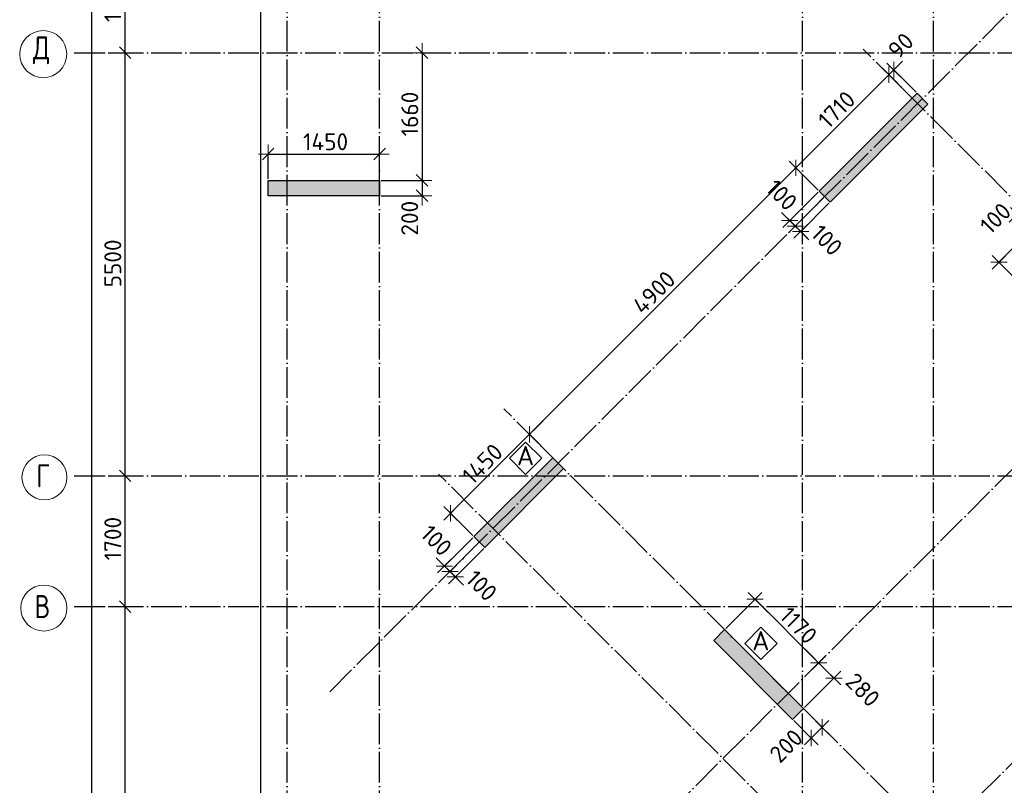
# Model space of a CAD drawing. Header units: millimetres. Extents: x -3495 to 112233, y -3287 to 47686.
# Tile 25 of 43: x 46520 to 59323, y 4377 to 14329. Entities that reach past the tile are written whole.
import ezdxf

# ---------------------------------------------------------------- set-up
doc = ezdxf.new("R2010")
doc.units = ezdxf.units.MM
doc.header["$PDMODE"] = 65
doc.linetypes.add('______11', pattern=[500, 400, -50, 0, -50])
doc.linetypes.add('______5', pattern=[1100, 800, -100, 100, -100])
for name, color, linetype, lineweight in [('Standard', 7, 'Continuous', 25), ('Армирование стержнями_ общее', 40, 'Continuous', 35), ('Размерная линия_ общее', 7, 'Continuous', 13)]:
    doc.layers.add(name, color=color, linetype=linetype, lineweight=lineweight)
doc.layers.add('Осевая линия_ общее', color=7, linetype='______5', lineweight=13, true_color=0xa0a0a0)
doc.styles.add('ISOCPEUR', font='isocpeur.ttf')
doc.dimstyles.new('DIMSTYLE_3', dxfattribs={"dimtxt": 220, "dimasz": 250, "dimexe": 0, "dimexo": 0, "dimgap": 110, "dimtad": 2, "dimdec": 0, "dimrnd": 5, "dimzin": 12, "dimdsep": 46, "dimtxsty": 'ISOCPEUR', "dimblk1": 'ALL_ML_STRICH', "dimblk2": 'ALL_ML_STRICH', "dimsah": 1, "dimcen": 0, "dimclrd": 7, "dimclre": 256, "dimclrt": 7, "dimadec": 0, "dimazin": 0, "dimtfac": 1, "dimtdec": 0, "dimtix": 1, "dimtmove": 2, "dimatfit": 3, "dimfxl": 0, "dimtzin": 0, "dimlwd": 0, "dimlwe": -3, "dimarcsym": 0})
doc.dimstyles.new('DIMSTYLE_8', dxfattribs={"dimtxt": 220, "dimasz": 250, "dimexe": 0, "dimexo": 0, "dimgap": 110, "dimtad": 2, "dimdec": 0, "dimrnd": 5, "dimzin": 12, "dimdsep": 46, "dimtxsty": 'ISOCPEUR', "dimblk1": 'ALL_ML_STRICH', "dimblk2": 'ALL_ML_STRICH', "dimsah": 1, "dimcen": 0, "dimclrd": 7, "dimclre": 256, "dimclrt": 7, "dimadec": 0, "dimazin": 0, "dimtfac": 1, "dimtdec": 0, "dimtix": 1, "dimtmove": 2, "dimatfit": 3, "dimfxl": 0, "dimtvp": 1.2, "dimtzin": 0, "dimlwd": 0, "dimlwe": -3, "dimarcsym": 0})

# ---------------------------------------------------------------- blocks, each defined once
blk = doc.blocks.new('ALL_ML_STRICH')
at = {"color": 0, "linetype": 'ByBlock', "lineweight": -2}
for p, q in [((-1, 0), (0.5, 0)), ((-0.3, -0.3), (0.3, 0.3)), ((0, -0.5), (0, 0.5))]:
    blk.add_line(p, q, dxfattribs=at)
blk = doc.blocks.new('*D29')
at = {"layer": 'DEFPOINTS', "color": 7, "linetype": 'Continuous', "lineweight": 13, "transparency": 33554687}
for p in [(47582, 46490), (47217, 0), (47456, 0)]:
    blk.add_point(p, dxfattribs=at)
at = {"layer": 'Размерная линия_ общее', "color": 253, "linetype": 'Continuous', "lineweight": -2, "true_color": 0xa0a0a0, "transparency": 33554687}
for p, q in [((47562, 46490), (47456, 46490)), ((47237, 0), (47456, 0))]:
    blk.add_line(p, q, dxfattribs=at)
at = {"layer": 'Размерная линия_ общее', "color": 7, "linetype": 'Continuous', "lineweight": -2, "transparency": 33554687}
blk.add_line((47456, 0), (47456, 46490), dxfattribs=at)
at = {"layer": 'Размерная линия_ общее', "color": 7, "linetype": 'Continuous', "lineweight": 13, "transparency": 33554687, "xscale": 250, "yscale": 250, "zscale": 250}
for p, rotation in [((47456, 46490), 90), ((47456, 0), 270)]:
    blk.add_blockref('ALL_ML_STRICH', p, dxfattribs=dict(at, rotation=rotation))
at = {"layer": 'Размерная линия_ общее', "color": 7, "linetype": 'Continuous', "lineweight": 13, "transparency": 33554687, "insert": (47296, 23234), "char_height": 220, "width": 1100, "attachment_point": 5, "rotation": 90, "style": 'ISOCPEUR'}
blk.add_mtext('\\A1;{46490}', dxfattribs=at)
blk = doc.blocks.new('*D31')
at = {"layer": 'DEFPOINTS', "color": 7, "linetype": 'Continuous', "lineweight": 13, "transparency": 33554687}
for p in [(47576, 6700), (47576, 1200), (47891, 1200)]:
    blk.add_point(p, dxfattribs=at)
at = {"layer": 'Размерная линия_ общее', "color": 253, "linetype": 'Continuous', "lineweight": -2, "true_color": 0xa0a0a0, "transparency": 33554687}
for p, q in [((47676, 6700), (47891, 6700)), ((47676, 1200), (47891, 1200))]:
    blk.add_line(p, q, dxfattribs=at)
at = {"layer": 'Размерная линия_ общее', "color": 7, "linetype": 'Continuous', "lineweight": -2, "transparency": 33554687}
blk.add_line((47891, 1200), (47891, 6700), dxfattribs=at)
at = {"layer": 'Размерная линия_ общее', "color": 7, "linetype": 'Continuous', "lineweight": 13, "transparency": 33554687, "xscale": 250, "yscale": 250, "zscale": 250}
for p, rotation in [((47891, 6700), 90), ((47891, 1200), 270)]:
    blk.add_blockref('ALL_ML_STRICH', p, dxfattribs=dict(at, rotation=rotation))
at = {"layer": 'Размерная линия_ общее', "color": 7, "linetype": 'Continuous', "lineweight": 13, "transparency": 33554687, "insert": (47731, 3961), "char_height": 220, "width": 880, "attachment_point": 5, "rotation": 90, "style": 'ISOCPEUR'}
blk.add_mtext('\\A1;{5500}', dxfattribs=at)
blk = doc.blocks.new('*D32')
at = {"layer": 'DEFPOINTS', "color": 7, "linetype": 'Continuous', "lineweight": 13, "transparency": 33554687}
for p in [(47576, 8400), (47576, 6700), (47891, 6700)]:
    blk.add_point(p, dxfattribs=at)
at = {"layer": 'Размерная линия_ общее', "color": 253, "linetype": 'Continuous', "lineweight": -2, "true_color": 0xa0a0a0, "transparency": 33554687}
for p, q in [((47676, 8400), (47891, 8400)), ((47676, 6700), (47891, 6700))]:
    blk.add_line(p, q, dxfattribs=at)
at = {"layer": 'Размерная линия_ общее', "color": 7, "linetype": 'Continuous', "lineweight": -2, "transparency": 33554687}
blk.add_line((47891, 6700), (47891, 8400), dxfattribs=at)
at = {"layer": 'Размерная линия_ общее', "color": 7, "linetype": 'Continuous', "lineweight": 13, "transparency": 33554687, "xscale": 250, "yscale": 250, "zscale": 250}
for p, rotation in [((47891, 8400), 90), ((47891, 6700), 270)]:
    blk.add_blockref('ALL_ML_STRICH', p, dxfattribs=dict(at, rotation=rotation))
at = {"layer": 'Размерная линия_ общее', "color": 7, "linetype": 'Continuous', "lineweight": 13, "transparency": 33554687, "insert": (47731, 7583), "char_height": 220, "width": 880, "attachment_point": 5, "rotation": 90, "style": 'ISOCPEUR'}
blk.add_mtext('\\A1;{1700}', dxfattribs=at)
blk = doc.blocks.new('*D33')
at = {"layer": 'DEFPOINTS', "color": 7, "linetype": 'Continuous', "lineweight": 13, "transparency": 33554687}
for p in [(47576, 13900), (47576, 8400), (47891, 8400)]:
    blk.add_point(p, dxfattribs=at)
at = {"layer": 'Размерная линия_ общее', "color": 253, "linetype": 'Continuous', "lineweight": -2, "true_color": 0xa0a0a0, "transparency": 33554687}
for p, q in [((47676, 13900), (47891, 13900)), ((47676, 8400), (47891, 8400))]:
    blk.add_line(p, q, dxfattribs=at)
at = {"layer": 'Размерная линия_ общее', "color": 7, "linetype": 'Continuous', "lineweight": -2, "transparency": 33554687}
blk.add_line((47891, 8400), (47891, 13900), dxfattribs=at)
at = {"layer": 'Размерная линия_ общее', "color": 7, "linetype": 'Continuous', "lineweight": 13, "transparency": 33554687, "xscale": 250, "yscale": 250, "zscale": 250}
for p, rotation in [((47891, 13900), 90), ((47891, 8400), 270)]:
    blk.add_blockref('ALL_ML_STRICH', p, dxfattribs=dict(at, rotation=rotation))
at = {"layer": 'Размерная линия_ общее', "color": 7, "linetype": 'Continuous', "lineweight": 13, "transparency": 33554687, "insert": (47731, 11161), "char_height": 220, "width": 880, "attachment_point": 5, "rotation": 90, "style": 'ISOCPEUR'}
blk.add_mtext('\\A1;{5500}', dxfattribs=at)
blk = doc.blocks.new('*D34')
at = {"layer": 'DEFPOINTS', "color": 7, "linetype": 'Continuous', "lineweight": 13, "transparency": 33554687}
for p in [(47576, 15200), (47576, 13900), (47891, 13900)]:
    blk.add_point(p, dxfattribs=at)
at = {"layer": 'Размерная линия_ общее', "color": 253, "linetype": 'Continuous', "lineweight": -2, "true_color": 0xa0a0a0, "transparency": 33554687}
for p, q in [((47676, 15200), (47891, 15200)), ((47676, 13900), (47891, 13900))]:
    blk.add_line(p, q, dxfattribs=at)
at = {"layer": 'Размерная линия_ общее', "color": 7, "linetype": 'Continuous', "lineweight": -2, "transparency": 33554687}
blk.add_line((47891, 13900), (47891, 15200), dxfattribs=at)
at = {"layer": 'Размерная линия_ общее', "color": 7, "linetype": 'Continuous', "lineweight": 13, "transparency": 33554687, "xscale": 250, "yscale": 250, "zscale": 250}
for p, rotation in [((47891, 15200), 90), ((47891, 13900), 270)]:
    blk.add_blockref('ALL_ML_STRICH', p, dxfattribs=dict(at, rotation=rotation))
at = {"layer": 'Размерная линия_ общее', "color": 7, "linetype": 'Continuous', "lineweight": 13, "transparency": 33554687, "insert": (47731, 14583), "char_height": 220, "width": 880, "attachment_point": 5, "rotation": 90, "style": 'ISOCPEUR'}
blk.add_mtext('\\A1;{1300}', dxfattribs=at)
blk = doc.blocks.new('СЛОЖНЫЙ_ОБЪЕКТ_0')
at = {"layer": 'Осевая линия_ общее', "color": 253, "linetype": '______11', "lineweight": -3, "true_color": 0xa0a0a0, "transparency": 33554687}
for p, q in [((50000, -2590), (50000, 47490)), ((51200, -2590), (51200, 47490)), ((56700, -2590), (56700, 47490)), ((58400, -2590), (58400, 47490)), ((50552, 5594), (66505, 21547)), ((53543, 2603), (69496, 18556)), ((55452, 694), (71405, 16646)), ((47230, 13900), (76050, 13900)), ((63952, 7482), (57489, 13945)), ((59278, 2808), (52815, 9271)), ((47230, 8400), (76050, 8400)), ((58429, 1960), (51966, 8423)), ((47230, 6700), (76050, 6700))]:
    blk.add_line(p, q, dxfattribs=at)
at = {"layer": 'Осевая линия_ общее', "color": 7, "linetype": 'Continuous', "lineweight": 13, "transparency": 33554687}
for centre, radius in [((46826, 13881), 306), ((46842, 8380), 292), ((46834, 6680), 299)]:
    blk.add_circle(centre, radius, dxfattribs=at)
at = {"layer": 'Осевая линия_ общее', "color": 7, "linetype": 'Continuous', "lineweight": 13, "transparency": 33554687, "char_height": 300, "attachment_point": 7, "style": 'ISOCPEUR'}
for s, insert, width in [('\\W0.82;Д', (46691, 13750), 392.65), ('\\W0.78;Г', (46737, 8250), 326.41), ('\\W0.80;В', (46714, 6550), 359.83)]:
    blk.add_mtext(s, dxfattribs=dict(at, insert=insert, width=width))
blk = doc.blocks.new('СЛОЖНЫЙ_ОБЪЕКТ_15')
at = {"layer": 'Армирование стержнями_ общее', "color": 7, "linetype": 'Continuous', "lineweight": 13, "transparency": 33554687}
blk.add_lwpolyline([(53099, 8838), (52889, 8628), (53099, 8418), (53309, 8628), (53099, 8838)], close=True, dxfattribs=at)
at = {"layer": 'Армирование стержнями_ общее', "color": 7, "linetype": 'Continuous', "lineweight": 13, "transparency": 33554687, "insert": (52985, 8662), "char_height": 250, "width": 327.27, "attachment_point": 4, "style": 'ISOCPEUR'}
blk.add_mtext('\\A1;{\\fISOCPEUR|i0|b0;\\H250.000000;\\W1.000000;\\C7;А}\\P', dxfattribs=at)
blk = doc.blocks.new('СЛОЖНЫЙ_ОБЪЕКТ_17')
at = {"layer": 'Армирование стержнями_ общее', "color": 7, "linetype": 'Continuous', "lineweight": 13, "transparency": 33554687}
blk.add_lwpolyline([(56158, 6432), (55948, 6222), (56158, 6012), (56368, 6222), (56158, 6432)], close=True, dxfattribs=at)
at = {"layer": 'Армирование стержнями_ общее', "color": 7, "linetype": 'Continuous', "lineweight": 13, "transparency": 33554687, "insert": (56044, 6256), "char_height": 250, "width": 327.27, "attachment_point": 4, "style": 'ISOCPEUR'}
blk.add_mtext('\\A1;{\\fISOCPEUR|i0|b0;\\H250.000000;\\W1.000000;\\C7;А}\\P', dxfattribs=at)
blk = doc.blocks.new('*D204')
at = {"layer": 'DEFPOINTS', "color": 7, "linetype": 'Continuous', "lineweight": 13, "transparency": 33554687}
for p in [(49750, 12582), (49750, 12240), (51200, 12240)]:
    blk.add_point(p, dxfattribs=at)
at = {"layer": 'Размерная линия_ общее', "color": 253, "linetype": 'Continuous', "lineweight": -2, "true_color": 0xa0a0a0, "transparency": 33554687}
for p, q in [((49750, 12260), (49750, 12582)), ((51200, 12260), (51200, 12582))]:
    blk.add_line(p, q, dxfattribs=at)
at = {"layer": 'Размерная линия_ общее', "color": 7, "linetype": 'Continuous', "lineweight": -2, "transparency": 33554687}
blk.add_line((49750, 12582), (51200, 12582), dxfattribs=at)
at = {"layer": 'Размерная линия_ общее', "color": 7, "linetype": 'Continuous', "lineweight": 13, "transparency": 33554687, "xscale": 250, "yscale": 250, "zscale": 250, "rotation": 180}
blk.add_blockref('ALL_ML_STRICH', (49750, 12582), dxfattribs=at)
at = {"layer": 'Размерная линия_ общее', "color": 7, "linetype": 'Continuous', "lineweight": 13, "transparency": 33554687, "xscale": 250, "yscale": 250, "zscale": 250}
blk.add_blockref('ALL_ML_STRICH', (51200, 12582), dxfattribs=at)
at = {"layer": 'Размерная линия_ общее', "color": 7, "linetype": 'Continuous', "lineweight": 13, "transparency": 33554687, "insert": (50497, 12742), "char_height": 220, "width": 880, "attachment_point": 5, "style": 'ISOCPEUR'}
blk.add_mtext('\\A1;{1450}', dxfattribs=at)
blk = doc.blocks.new('*D256')
at = {"layer": 'DEFPOINTS', "color": 7, "linetype": 'Continuous', "lineweight": 13, "transparency": 33554687}
for p in [(51721, 13900), (51752, 13900), (51200, 12240)]:
    blk.add_point(p, dxfattribs=at)
at = {"layer": 'Размерная линия_ общее', "color": 253, "linetype": 'Continuous', "lineweight": -2, "true_color": 0xa0a0a0, "transparency": 33554687}
for p, q in [((51741, 13900), (51752, 13900)), ((51220, 12240), (51752, 12240))]:
    blk.add_line(p, q, dxfattribs=at)
at = {"layer": 'Размерная линия_ общее', "color": 7, "linetype": 'Continuous', "lineweight": -2, "transparency": 33554687}
blk.add_line((51752, 13900), (51752, 12240), dxfattribs=at)
at = {"layer": 'Размерная линия_ общее', "color": 7, "linetype": 'Continuous', "lineweight": 13, "transparency": 33554687, "xscale": 250, "yscale": 250, "zscale": 250}
for p, rotation in [((51752, 13900), 90), ((51752, 12240), 270)]:
    blk.add_blockref('ALL_ML_STRICH', p, dxfattribs=dict(at, rotation=rotation))
at = {"layer": 'Размерная линия_ общее', "color": 7, "linetype": 'Continuous', "lineweight": 13, "transparency": 33554687, "insert": (51592, 13103), "char_height": 220, "width": 880, "attachment_point": 5, "rotation": 90, "style": 'ISOCPEUR'}
blk.add_mtext('\\A1;{1660}', dxfattribs=at)
blk = doc.blocks.new('*D257')
at = {"layer": 'DEFPOINTS', "color": 7, "linetype": 'Continuous', "lineweight": 13, "transparency": 33554687}
for p in [(51200, 12240), (51752, 12240), (51200, 12040)]:
    blk.add_point(p, dxfattribs=at)
at = {"layer": 'Размерная линия_ общее', "color": 253, "linetype": 'Continuous', "lineweight": -2, "true_color": 0xa0a0a0, "transparency": 33554687}
for p, q in [((51220, 12240), (51752, 12240)), ((51220, 12040), (51752, 12040))]:
    blk.add_line(p, q, dxfattribs=at)
at = {"layer": 'Размерная линия_ общее', "color": 7, "linetype": 'Continuous', "lineweight": -2, "transparency": 33554687}
blk.add_line((51752, 12240), (51752, 12040), dxfattribs=at)
at = {"layer": 'Размерная линия_ общее', "color": 7, "linetype": 'Continuous', "lineweight": 13, "transparency": 33554687, "xscale": 250, "yscale": 250, "zscale": 250}
for p, rotation in [((51752, 12240), 90), ((51752, 12040), 270)]:
    blk.add_blockref('ALL_ML_STRICH', p, dxfattribs=dict(at, rotation=rotation))
at = {"layer": 'Размерная линия_ общее', "color": 7, "linetype": 'Continuous', "lineweight": 13, "transparency": 33554687, "insert": (51591, 11748), "char_height": 220, "width": 660, "attachment_point": 5, "rotation": 90, "style": 'ISOCPEUR'}
blk.add_mtext('\\A1;{200}', dxfattribs=at)
blk = doc.blocks.new('*D262')
at = {"layer": 'DEFPOINTS', "color": 7, "linetype": 'Continuous', "lineweight": 13, "transparency": 33554687}
for p in [(52497, 7539), (52567, 7468), (52185, 7085)]:
    blk.add_point(p, dxfattribs=at)
at = {"layer": 'Размерная линия_ общее', "color": 253, "linetype": 'Continuous', "lineweight": -2, "true_color": 0xa0a0a0, "transparency": 33554687}
for p, q in [((52483, 7525), (52114, 7156)), ((52553, 7454), (52185, 7085))]:
    blk.add_line(p, q, dxfattribs=at)
at = {"layer": 'Размерная линия_ общее', "color": 7, "linetype": 'Continuous', "lineweight": -2, "transparency": 33554687}
blk.add_line((52185, 7085), (52114, 7156), dxfattribs=at)
at = {"layer": 'Размерная линия_ общее', "color": 7, "linetype": 'Continuous', "lineweight": 13, "transparency": 33554687, "yscale": 250, "zscale": 250}
for p, xscale, rotation in [((52185, 7085), 250, 314.9999999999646), ((52114, 7156), 249.9999999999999, 134.9999999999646)]:
    blk.add_blockref('ALL_ML_STRICH', p, dxfattribs=dict(at, xscale=xscale, rotation=rotation))
at = {"layer": 'Размерная линия_ общее', "color": 7, "linetype": 'Continuous', "lineweight": 13, "transparency": 33554687, "insert": (52525, 6972), "char_height": 220, "width": 660, "attachment_point": 5, "rotation": 315, "style": 'ISOCPEUR'}
blk.add_mtext('\\A1;{100}', dxfattribs=at)
blk = doc.blocks.new('*D263')
at = {"layer": 'DEFPOINTS', "color": 7, "linetype": 'Continuous', "lineweight": 13, "transparency": 33554687}
for p in [(52426, 7610), (52497, 7539), (52114, 7156)]:
    blk.add_point(p, dxfattribs=at)
at = {"layer": 'Размерная линия_ общее', "color": 253, "linetype": 'Continuous', "lineweight": -2, "true_color": 0xa0a0a0, "transparency": 33554687}
for p, q in [((52412, 7595), (52043, 7227)), ((52483, 7525), (52114, 7156))]:
    blk.add_line(p, q, dxfattribs=at)
at = {"layer": 'Размерная линия_ общее', "color": 7, "linetype": 'Continuous', "lineweight": -2, "transparency": 33554687}
blk.add_line((52114, 7156), (52043, 7227), dxfattribs=at)
at = {"layer": 'Размерная линия_ общее', "color": 7, "linetype": 'Continuous', "lineweight": 13, "transparency": 33554687, "yscale": 250, "zscale": 250}
for p, xscale, rotation in [((52114, 7156), 250, 314.9999999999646), ((52043, 7227), 249.9999999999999, 134.9999999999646)]:
    blk.add_blockref('ALL_ML_STRICH', p, dxfattribs=dict(at, xscale=xscale, rotation=rotation))
at = {"layer": 'Размерная линия_ общее', "color": 7, "linetype": 'Continuous', "lineweight": 13, "transparency": 33554687, "insert": (51938, 7559), "char_height": 220, "width": 660, "attachment_point": 5, "rotation": 315, "style": 'ISOCPEUR'}
blk.add_mtext('\\A1;{100}', dxfattribs=at)
blk = doc.blocks.new('*D270')
at = {"layer": 'DEFPOINTS', "color": 7, "linetype": 'Continuous', "lineweight": 13, "transparency": 33554687}
for p in [(53451, 8635), (52122, 7913), (52426, 7610)]:
    blk.add_point(p, dxfattribs=at)
at = {"layer": 'Размерная линия_ общее', "color": 7, "linetype": 'Continuous', "lineweight": -2, "transparency": 33554687}
blk.add_line((52122, 7913), (53148, 8939), dxfattribs=at)
at = {"layer": 'Размерная линия_ общее', "color": 253, "linetype": 'Continuous', "lineweight": -2, "true_color": 0xa0a0a0, "transparency": 33554687}
for p, q in [((53437, 8649), (53148, 8939)), ((52412, 7624), (52122, 7913))]:
    blk.add_line(p, q, dxfattribs=at)
at = {"layer": 'Размерная линия_ общее', "color": 7, "linetype": 'Continuous', "lineweight": 13, "transparency": 33554687, "xscale": 250, "yscale": 250, "zscale": 250}
for p, rotation in [((53148, 8939), 44.99999999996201), ((52122, 7913), 224.999999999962)]:
    blk.add_blockref('ALL_ML_STRICH', p, dxfattribs=dict(at, rotation=rotation))
at = {"layer": 'Размерная линия_ общее', "color": 7, "linetype": 'Continuous', "lineweight": 13, "transparency": 33554687, "insert": (52537, 8555), "char_height": 220, "width": 880, "attachment_point": 5, "rotation": 45, "style": 'ISOCPEUR'}
blk.add_mtext('\\A1;{1450}', dxfattribs=at)
blk = doc.blocks.new('*D271')
at = {"layer": 'DEFPOINTS', "color": 7, "linetype": 'Continuous', "lineweight": 13, "transparency": 33554687}
for p in [(56916, 12100), (53148, 8939), (53451, 8635)]:
    blk.add_point(p, dxfattribs=at)
at = {"layer": 'Размерная линия_ общее', "color": 7, "linetype": 'Continuous', "lineweight": -2, "transparency": 33554687}
blk.add_line((53148, 8939), (56612, 12403), dxfattribs=at)
at = {"layer": 'Размерная линия_ общее', "color": 253, "linetype": 'Continuous', "lineweight": -2, "true_color": 0xa0a0a0, "transparency": 33554687}
for p, q in [((56902, 12114), (56612, 12403)), ((53437, 8649), (53148, 8939))]:
    blk.add_line(p, q, dxfattribs=at)
at = {"layer": 'Размерная линия_ общее', "color": 7, "linetype": 'Continuous', "lineweight": 13, "transparency": 33554687, "xscale": 250, "yscale": 250, "zscale": 250}
for p, rotation in [((56612, 12403), 44.99999999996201), ((53148, 8939), 224.999999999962)]:
    blk.add_blockref('ALL_ML_STRICH', p, dxfattribs=dict(at, rotation=rotation))
at = {"layer": 'Размерная линия_ общее', "color": 7, "linetype": 'Continuous', "lineweight": 13, "transparency": 33554687, "insert": (54767, 10784), "char_height": 220, "width": 880, "attachment_point": 5, "rotation": 45, "style": 'ISOCPEUR'}
blk.add_mtext('\\A1;{4900}', dxfattribs=at)
blk = doc.blocks.new('*D272')
at = {"layer": 'DEFPOINTS', "color": 7, "linetype": 'Continuous', "lineweight": 13, "transparency": 33554687}
for p in [(58125, 13309), (56612, 12403), (56916, 12100)]:
    blk.add_point(p, dxfattribs=at)
at = {"layer": 'Размерная линия_ общее', "color": 7, "linetype": 'Continuous', "lineweight": -2, "transparency": 33554687}
blk.add_line((56612, 12403), (57822, 13613), dxfattribs=at)
at = {"layer": 'Размерная линия_ общее', "color": 253, "linetype": 'Continuous', "lineweight": -2, "true_color": 0xa0a0a0, "transparency": 33554687}
for p, q in [((58111, 13323), (57822, 13613)), ((56902, 12114), (56612, 12403))]:
    blk.add_line(p, q, dxfattribs=at)
at = {"layer": 'Размерная линия_ общее', "color": 7, "linetype": 'Continuous', "lineweight": 13, "transparency": 33554687, "xscale": 250, "yscale": 250, "zscale": 250}
for p, rotation in [((57822, 13613), 44.99999999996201), ((56612, 12403), 224.999999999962)]:
    blk.add_blockref('ALL_ML_STRICH', p, dxfattribs=dict(at, rotation=rotation))
at = {"layer": 'Размерная линия_ общее', "color": 7, "linetype": 'Continuous', "lineweight": 13, "transparency": 33554687, "insert": (57143, 13160), "char_height": 220, "width": 880, "attachment_point": 5, "rotation": 45, "style": 'ISOCPEUR'}
blk.add_mtext('\\A1;{1710}', dxfattribs=at)
blk = doc.blocks.new('*D273')
at = {"layer": 'DEFPOINTS', "color": 7, "linetype": 'Continuous', "lineweight": 13, "transparency": 33554687}
for p in [(57822, 13613), (58189, 13372), (58125, 13309)]:
    blk.add_point(p, dxfattribs=at)
at = {"layer": 'Размерная линия_ общее', "color": 7, "linetype": 'Continuous', "lineweight": -2, "transparency": 33554687}
blk.add_line((57822, 13613), (57885, 13676), dxfattribs=at)
at = {"layer": 'Размерная линия_ общее', "color": 253, "linetype": 'Continuous', "lineweight": -2, "true_color": 0xa0a0a0, "transparency": 33554687}
for p, q in [((58111, 13323), (57822, 13613)), ((58175, 13387), (57885, 13676))]:
    blk.add_line(p, q, dxfattribs=at)
at = {"layer": 'Размерная линия_ общее', "color": 7, "linetype": 'Continuous', "lineweight": 13, "transparency": 33554687, "xscale": 250, "yscale": 250, "zscale": 250}
for p, rotation in [((57885, 13676), 44.99999999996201), ((57822, 13613), 224.999999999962)]:
    blk.add_blockref('ALL_ML_STRICH', p, dxfattribs=dict(at, rotation=rotation))
at = {"layer": 'Размерная линия_ общее', "color": 7, "linetype": 'Continuous', "lineweight": 13, "transparency": 33554687, "insert": (57977, 13992), "char_height": 220, "width": 440, "attachment_point": 5, "rotation": 45, "style": 'ISOCPEUR'}
blk.add_mtext('\\A1;{90}', dxfattribs=at)
blk = doc.blocks.new('*D275')
at = {"layer": 'DEFPOINTS', "color": 7, "linetype": 'Continuous', "lineweight": 13, "transparency": 33554687}
for p in [(61958, 7058), (58493, 3593), (58948, 3138)]:
    blk.add_point(p, dxfattribs=at)
at = {"layer": 'Размерная линия_ общее', "color": 253, "linetype": 'Continuous', "lineweight": -2, "true_color": 0xa0a0a0, "transparency": 33554687}
for p, q in [((61972, 7044), (62413, 6603)), ((58507, 3579), (58948, 3138))]:
    blk.add_line(p, q, dxfattribs=at)
at = {"layer": 'Размерная линия_ общее', "color": 7, "linetype": 'Continuous', "lineweight": -2, "transparency": 33554687}
blk.add_line((58948, 3138), (62413, 6603), dxfattribs=at)
at = {"layer": 'Размерная линия_ общее', "color": 7, "linetype": 'Continuous', "lineweight": 13, "transparency": 33554687, "xscale": 250, "yscale": 250, "zscale": 250}
for p, rotation in [((62413, 6603), 44.99999999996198), ((58948, 3138), 224.999999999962)]:
    blk.add_blockref('ALL_ML_STRICH', p, dxfattribs=dict(at, rotation=rotation))
at = {"layer": 'Размерная линия_ общее', "color": 7, "linetype": 'Continuous', "lineweight": 13, "transparency": 33554687, "insert": (60567, 4984), "char_height": 220, "width": 880, "attachment_point": 5, "rotation": 45, "style": 'ISOCPEUR'}
blk.add_mtext('\\A1;{4900}', dxfattribs=at)
blk = doc.blocks.new('*D298')
at = {"layer": 'DEFPOINTS', "color": 7, "linetype": 'Continuous', "lineweight": 13, "transparency": 33554687}
for p in [(56987, 12029), (57058, 11958), (56675, 11576)]:
    blk.add_point(p, dxfattribs=at)
at = {"layer": 'Размерная линия_ общее', "color": 253, "linetype": 'Continuous', "lineweight": -2, "true_color": 0xa0a0a0, "transparency": 33554687}
for p, q in [((56973, 12015), (56604, 11646)), ((57043, 11944), (56675, 11576))]:
    blk.add_line(p, q, dxfattribs=at)
at = {"layer": 'Размерная линия_ общее', "color": 7, "linetype": 'Continuous', "lineweight": -2, "transparency": 33554687}
blk.add_line((56675, 11576), (56604, 11646), dxfattribs=at)
at = {"layer": 'Размерная линия_ общее', "color": 7, "linetype": 'Continuous', "lineweight": 13, "transparency": 33554687, "yscale": 250, "zscale": 250}
for p, xscale, rotation in [((56675, 11576), 250, 314.9999999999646), ((56604, 11646), 249.9999999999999, 134.9999999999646)]:
    blk.add_blockref('ALL_ML_STRICH', p, dxfattribs=dict(at, xscale=xscale, rotation=rotation))
at = {"layer": 'Размерная линия_ общее', "color": 7, "linetype": 'Continuous', "lineweight": 13, "transparency": 33554687, "insert": (57015, 11463), "char_height": 220, "width": 660, "attachment_point": 5, "rotation": 315, "style": 'ISOCPEUR'}
blk.add_mtext('\\A1;{100}', dxfattribs=at)
blk = doc.blocks.new('*D299')
at = {"layer": 'DEFPOINTS', "color": 7, "linetype": 'Continuous', "lineweight": 13, "transparency": 33554687}
for p in [(56916, 12100), (56987, 12029), (56604, 11646)]:
    blk.add_point(p, dxfattribs=at)
at = {"layer": 'Размерная линия_ общее', "color": 253, "linetype": 'Continuous', "lineweight": -2, "true_color": 0xa0a0a0, "transparency": 33554687}
for p, q in [((56902, 12086), (56533, 11717)), ((56973, 12015), (56604, 11646))]:
    blk.add_line(p, q, dxfattribs=at)
at = {"layer": 'Размерная линия_ общее', "color": 7, "linetype": 'Continuous', "lineweight": -2, "transparency": 33554687}
blk.add_line((56604, 11646), (56533, 11717), dxfattribs=at)
at = {"layer": 'Размерная линия_ общее', "color": 7, "linetype": 'Continuous', "lineweight": 13, "transparency": 33554687, "yscale": 250, "zscale": 250}
for p, xscale, rotation in [((56604, 11646), 250, 314.9999999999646), ((56533, 11717), 249.9999999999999, 134.9999999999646)]:
    blk.add_blockref('ALL_ML_STRICH', p, dxfattribs=dict(at, xscale=xscale, rotation=rotation))
at = {"layer": 'Размерная линия_ общее', "color": 7, "linetype": 'Continuous', "lineweight": 13, "transparency": 33554687, "insert": (56428, 12049), "char_height": 220, "width": 660, "attachment_point": 5, "rotation": 315, "style": 'ISOCPEUR'}
blk.add_mtext('\\A1;{100}', dxfattribs=at)
blk = doc.blocks.new('*D302')
at = {"layer": 'DEFPOINTS', "color": 7, "linetype": 'Continuous', "lineweight": 13, "transparency": 33554687}
for p in [(56081, 6795), (55686, 6400), (56768, 5828)]:
    blk.add_point(p, dxfattribs=at)
at = {"layer": 'Размерная линия_ общее', "color": 253, "linetype": 'Continuous', "lineweight": -2, "true_color": 0xa0a0a0, "transparency": 33554687}
for p, q in [((55700, 6414), (56081, 6795)), ((56783, 5843), (56908, 5968))]:
    blk.add_line(p, q, dxfattribs=at)
at = {"layer": 'Размерная линия_ общее', "color": 7, "linetype": 'Continuous', "lineweight": -2, "transparency": 33554687}
blk.add_line((56081, 6795), (56908, 5968), dxfattribs=at)
at = {"layer": 'Размерная линия_ общее', "color": 7, "linetype": 'Continuous', "lineweight": 13, "transparency": 33554687, "xscale": 250, "yscale": 250, "zscale": 250}
for p, rotation in [((56081, 6795), 135.0000000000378), ((56908, 5968), 315.0000000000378)]:
    blk.add_blockref('ALL_ML_STRICH', p, dxfattribs=dict(at, rotation=rotation))
at = {"layer": 'Размерная линия_ общее', "color": 7, "linetype": 'Continuous', "lineweight": 13, "transparency": 33554687, "insert": (56647, 6456), "char_height": 220, "width": 880, "attachment_point": 5, "rotation": 315, "style": 'ISOCPEUR'}
blk.add_mtext('\\A1;{1170}', dxfattribs=at)
blk = doc.blocks.new('*D303')
at = {"layer": 'DEFPOINTS', "color": 7, "linetype": 'Continuous', "lineweight": 13, "transparency": 33554687}
for p in [(56908, 5968), (56768, 5828), (56711, 5375)]:
    blk.add_point(p, dxfattribs=at)
at = {"layer": 'Размерная линия_ общее', "color": 253, "linetype": 'Continuous', "lineweight": -2, "true_color": 0xa0a0a0, "transparency": 33554687}
for p, q in [((56783, 5843), (56908, 5968)), ((56726, 5389), (57107, 5770))]:
    blk.add_line(p, q, dxfattribs=at)
at = {"layer": 'Размерная линия_ общее', "color": 7, "linetype": 'Continuous', "lineweight": -2, "transparency": 33554687}
blk.add_line((56908, 5968), (57107, 5770), dxfattribs=at)
at = {"layer": 'Размерная линия_ общее', "color": 7, "linetype": 'Continuous', "lineweight": 13, "transparency": 33554687, "xscale": 250, "yscale": 250, "zscale": 250}
for p, rotation in [((56908, 5968), 135.0000000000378), ((57107, 5770), 315.0000000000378)]:
    blk.add_blockref('ALL_ML_STRICH', p, dxfattribs=dict(at, rotation=rotation))
at = {"layer": 'Размерная линия_ общее', "color": 7, "linetype": 'Continuous', "lineweight": 13, "transparency": 33554687, "insert": (57483, 5618), "char_height": 220, "width": 660, "attachment_point": 5, "rotation": 315, "style": 'ISOCPEUR'}
blk.add_mtext('\\A1;{280}', dxfattribs=at)
blk = doc.blocks.new('*D304')
at = {"layer": 'DEFPOINTS', "color": 7, "linetype": 'Continuous', "lineweight": 13, "transparency": 33554687}
for p in [(59684, 11608), (59252, 11176), (60710, 10583)]:
    blk.add_point(p, dxfattribs=at)
at = {"layer": 'Размерная линия_ общее', "color": 253, "linetype": 'Continuous', "lineweight": -2, "true_color": 0xa0a0a0, "transparency": 33554687}
for p, q in [((59670, 11594), (59252, 11176)), ((60696, 10569), (60278, 10151))]:
    blk.add_line(p, q, dxfattribs=at)
at = {"layer": 'Размерная линия_ общее', "color": 7, "linetype": 'Continuous', "lineweight": -2, "transparency": 33554687}
blk.add_line((59252, 11176), (60278, 10151), dxfattribs=at)
at = {"layer": 'Размерная линия_ общее', "color": 7, "linetype": 'Continuous', "lineweight": 13, "transparency": 33554687, "xscale": 250, "yscale": 250, "zscale": 250}
for p, rotation in [((59252, 11176), 134.9999999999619), ((60278, 10151), 314.9999999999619)]:
    blk.add_blockref('ALL_ML_STRICH', p, dxfattribs=dict(at, rotation=rotation))
at = {"layer": 'Размерная линия_ общее', "color": 7, "linetype": 'Continuous', "lineweight": 13, "transparency": 33554687, "insert": (59894, 10761), "char_height": 220, "width": 880, "attachment_point": 5, "rotation": 315, "style": 'ISOCPEUR'}
blk.add_mtext('\\A1;{1450}', dxfattribs=at)
blk = doc.blocks.new('*D312')
at = {"layer": 'DEFPOINTS', "color": 7, "linetype": 'Continuous', "lineweight": 13, "transparency": 33554687}
for p in [(56711, 5375), (56570, 5233), (56954, 5132)]:
    blk.add_point(p, dxfattribs=at)
at = {"layer": 'Размерная линия_ общее', "color": 253, "linetype": 'Continuous', "lineweight": -2, "true_color": 0xa0a0a0, "transparency": 33554687}
for p, q in [((56726, 5361), (56954, 5132)), ((56584, 5219), (56813, 4990))]:
    blk.add_line(p, q, dxfattribs=at)
at = {"layer": 'Размерная линия_ общее', "color": 7, "linetype": 'Continuous', "lineweight": -2, "transparency": 33554687}
blk.add_line((56954, 5132), (56813, 4990), dxfattribs=at)
at = {"layer": 'Размерная линия_ общее', "color": 7, "linetype": 'Continuous', "lineweight": 13, "transparency": 33554687, "xscale": 250, "yscale": 250, "zscale": 250}
for p, rotation in [((56813, 4990), 225.0000000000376), ((56954, 5132), 45.00000000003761)]:
    blk.add_blockref('ALL_ML_STRICH', p, dxfattribs=dict(at, rotation=rotation))
at = {"layer": 'Размерная линия_ общее', "color": 7, "linetype": 'Continuous', "lineweight": 13, "transparency": 33554687, "insert": (56486, 4889), "char_height": 220, "width": 660, "attachment_point": 5, "rotation": 45, "style": 'ISOCPEUR'}
blk.add_mtext('\\A1;{200}', dxfattribs=at)
blk = doc.blocks.new('*D338')
at = {"layer": 'DEFPOINTS', "color": 7, "linetype": 'Continuous', "lineweight": 13, "transparency": 33554687}
for p in [(59562, 11872), (59755, 11679), (59684, 11608)]:
    blk.add_point(p, dxfattribs=at)
at = {"layer": 'Размерная линия_ общее', "color": 7, "linetype": 'Continuous', "lineweight": -2, "transparency": 33554687}
blk.add_line((59562, 11872), (59491, 11801), dxfattribs=at)
at = {"layer": 'Размерная линия_ общее', "color": 253, "linetype": 'Continuous', "lineweight": -2, "true_color": 0xa0a0a0, "transparency": 33554687}
for p, q in [((59670, 11622), (59491, 11801)), ((59741, 11693), (59562, 11872))]:
    blk.add_line(p, q, dxfattribs=at)
at = {"layer": 'Размерная линия_ общее', "color": 7, "linetype": 'Continuous', "lineweight": 13, "transparency": 33554687, "xscale": 250, "yscale": 250, "zscale": 250}
for p, rotation in [((59562, 11872), 44.99999999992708), ((59491, 11801), 224.999999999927)]:
    blk.add_blockref('ALL_ML_STRICH', p, dxfattribs=dict(at, rotation=rotation))
at = {"layer": 'Размерная линия_ общее', "color": 7, "linetype": 'Continuous', "lineweight": 13, "transparency": 33554687, "insert": (59208, 11747), "char_height": 220, "width": 660, "attachment_point": 5, "rotation": 45, "style": 'ISOCPEUR'}
blk.add_mtext('\\A1;{100}', dxfattribs=at)

msp = doc.modelspace()

# ---------------------------------------------------------------- hatches: boundary and pattern name
at = {"linetype": 'Continuous', "lineweight": 13, "transparency": 33554687}
for points in [[(53592.7, 8493.4), (53451.3, 8634.8), (52426, 7609.5), (52567.4, 7468.1)], [(56570, 5233.3), (56711.4, 5374.8), (55686.1, 6400.1), (55544.7, 6258.6)]]:
    msp.add_hatch(color=7, dxfattribs=at).paths.add_polyline_path(points)
at = {"layer": 'Standard', "linetype": 'Continuous', "lineweight": 13, "transparency": 33554687}
for points in [[(56916.1, 12099.6), (57057.6, 11958.2), (58330.4, 13231), (58188.9, 13372.4)], [(49750, 12240), (49750, 12040), (51200, 12040), (51200, 12240)]]:
    msp.add_hatch(color=7, dxfattribs=at).paths.add_polyline_path(points)

# ---------------------------------------------------------------- linework, layer by layer
at = {"color": 7, "linetype": 'Continuous', "lineweight": -3, "transparency": 33554687}
for p, q in [((52426, 7609.5), (53451.3, 8634.8)), ((53451.3, 8634.8), (53592.7, 8493.4)), ((53592.7, 8493.4), (52567.4, 7468.1)), ((52567.4, 7468.1), (52426, 7609.5)), ((55544.7, 6258.6), (55686.1, 6400.1)), ((55686.1, 6400.1), (56711.4, 5374.8)), ((56570, 5233.3), (55544.7, 6258.6)), ((56711.4, 5374.8), (56570, 5233.3))]:
    msp.add_line(p, q, dxfattribs=at)
at = {"layer": 'Standard', "color": 7, "linetype": 'Continuous', "lineweight": -3, "transparency": 33554687}
for p, q in [((56916.1, 12099.6), (58188.9, 13372.4)), ((58188.9, 13372.4), (58330.4, 13231)), ((58330.4, 13231), (57057.6, 11958.2)), ((49750, 12040), (49750, 12240)), ((49750, 12240), (51200, 12240)), ((51200, 12240), (51200, 12040)), ((51200, 12040), (49750, 12040)), ((57057.6, 11958.2), (56916.1, 12099.6))]:
    msp.add_line(p, q, dxfattribs=at)
at = {"layer": 'Standard', "color": 7, "linetype": 'Continuous', "lineweight": 25, "transparency": 33554687}
msp.add_lwpolyline([(49650, -350.2), (75250, -350.2), (75250, 46690), (49650, 46690), (49650, -350.2)], dxfattribs=at)

# ---------------------------------------------------------------- block references
at = {"layer": 'Армирование стержнями_ общее', "color": 7, "linetype": 'Continuous', "lineweight": 13, "transparency": 33554687}
for name in ['СЛОЖНЫЙ_ОБЪЕКТ_15', 'СЛОЖНЫЙ_ОБЪЕКТ_17']:
    msp.add_blockref(name, (0, 0), dxfattribs=at)
at = {"layer": 'Осевая линия_ общее', "color": 253, "linetype": '______11', "lineweight": -3, "true_color": 0xa0a0a0, "transparency": 33554687}
msp.add_blockref('СЛОЖНЫЙ_ОБЪЕКТ_0', (0, 0), dxfattribs=at)

# ---------------------------------------------------------------- dimensions: what is measured, and where the dimension line sits
at = {"layer": 'Размерная линия_ общее', "color": 7, "linetype": 'Continuous', "lineweight": 13, "transparency": 33554687}
for base, p1, p2, angle, dimstyle, picture, middle in [((47455.8, 46490), (47237, 0), (47562.2, 46490), 90, 'DIMSTYLE_3', '*D29', (47295.8, 23234)), ((47891.4, 15200), (47676.2, 13900), (47676.2, 15200), 90, 'DIMSTYLE_3', '*D34', (47731.4, 14583)), ((57885.2, 13676.2), (58111.2, 13322.9), (58174.8, 13386.6), 45, 'DIMSTYLE_8', '*D273', (57977.2, 13991.6)), ((47891.4, 13900), (47676.2, 8400), (47676.2, 13900), 90, 'DIMSTYLE_3', '*D33', (47731.4, 11161)), ((51751.8, 12240), (51740.7, 13900), (51220, 12240), 270, 'DIMSTYLE_3', '*D256', (51591.8, 13103)), ((57821.6, 13612.5), (56902, 12113.8), (58111.2, 13322.9), 45, 'DIMSTYLE_3', '*D272', (57142.8, 13160)), ((56612.4, 12403.4), (53437.2, 8649), (56902, 12113.8), 45, 'DIMSTYLE_3', '*D271', (54766.9, 10784.1)), ((51751.8, 12040), (51220, 12240), (51220, 12040), 270, 'DIMSTYLE_8', '*D257', (51591.2, 11748.1)), ((56533.5, 11717), (56972.7, 12014.8), (56902, 12085.5), 135, 'DIMSTYLE_8', '*D299', (56428.3, 12048.7)), ((59491.2, 11801.4), (59741, 11693.1), (59670.3, 11622.4), 225, 'DIMSTYLE_8', '*D338', (59208.2, 11747.4)), ((56604.2, 11646.2), (57043.4, 11944.1), (56972.7, 12014.8), 135, 'DIMSTYLE_8', '*D298', (57015.3, 11462.5)), ((60277.6, 10150.7), (59670.3, 11594.1), (60695.6, 10568.8), 315, 'DIMSTYLE_3', '*D304', (59893.7, 10761)), ((53147.6, 8938.5), (52411.9, 7623.7), (53437.2, 8649), 45, 'DIMSTYLE_3', '*D270', (52537.4, 8554.6)), ((47891.4, 8400), (47676.2, 6700), (47676.2, 8400), 90, 'DIMSTYLE_3', '*D32', (47731.4, 7583)), ((52043.3, 7226.8), (52482.6, 7524.7), (52411.9, 7595.4), 135, 'DIMSTYLE_8', '*D263', (51938.2, 7558.6)), ((52114, 7156.1), (52553.3, 7454), (52482.6, 7524.7), 135, 'DIMSTYLE_8', '*D262', (52525.2, 6972.4)), ((62412.8, 6603), (58507.1, 3579), (61972, 7043.8), 45, 'DIMSTYLE_3', '*D275', (60567.3, 4983.7)), ((47891.4, 6700), (47676.2, 1200), (47676.2, 6700), 90, 'DIMSTYLE_3', '*D31', (47731.4, 3961)), ((56908.4, 5968.3), (55700.2, 6414.2), (56782.6, 5842.5), 315, 'DIMSTYLE_3', '*D302', (56646.9, 6456.1)), ((57106.7, 5770), (56782.6, 5842.5), (56725.5, 5388.9), 315, 'DIMSTYLE_8', '*D303', (57483.3, 5617.9)), ((56812.9, 4990.4), (56725.5, 5360.6), (56584.1, 5219.2), 225, 'DIMSTYLE_8', '*D312', (56486.1, 4888.5))]:
    dim = msp.add_linear_dim(base=base, p1=p1, p2=p2, angle=angle, dimstyle=dimstyle, override={"dimpost": '<>', "dimclrd": 7, "dimclre": 253, "dimclrt": 7, "dimlwd": 0, "dimlwe": 65533}, dxfattribs=at)
    dim.commit()
    dim.dimension.update_dxf_attribs({"geometry": picture, "text_midpoint": middle, "dimtype": 160})
dim = msp.add_linear_dim(base=(51200, 12582), p1=(49750, 12260), p2=(51200, 12260), dimstyle='DIMSTYLE_3', override={"dimpost": '<>', "dimclrd": 7, "dimclre": 253, "dimclrt": 7, "dimlwd": 0, "dimlwe": 65533}, dxfattribs=at)
dim.commit()
dim.dimension.update_dxf_attribs({"geometry": '*D204', "text_midpoint": (50497, 12742), "dimtype": 160})

doc.saveas('drawing.dxf')
